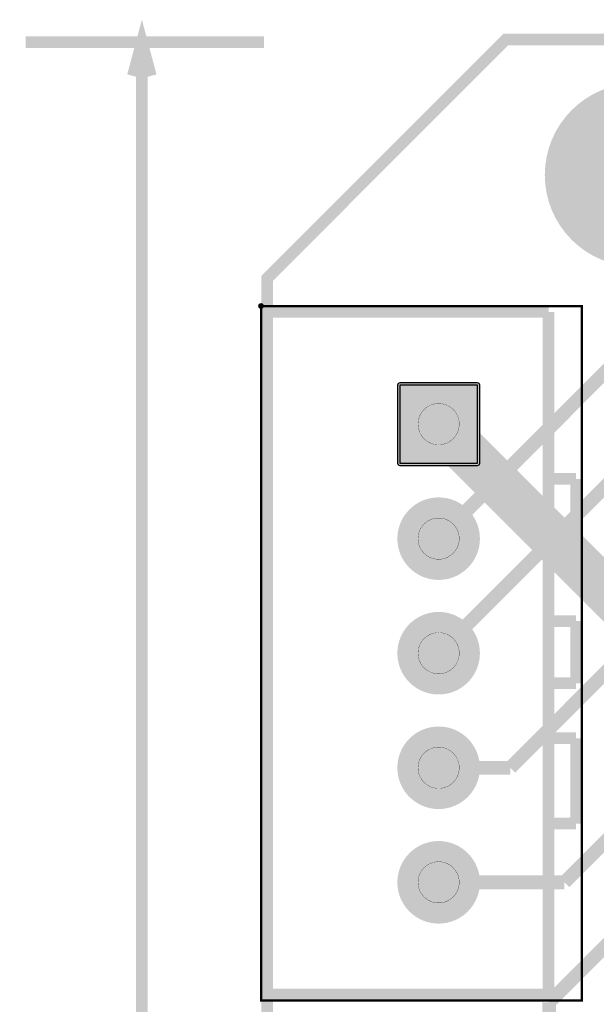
# Model space of a CAD drawing. Header units: millimetres. Extents: x -5.5 to 32.5, y -5.3 to 73.4.
# Tile 8 of 10: x -5.5 to 7.1, y 51.9 to 73.4. Entities that reach past the tile are written whole.
import ezdxf

# ---------------------------------------------------------------- set-up
doc = ezdxf.new("R2010")
doc.units = ezdxf.units.MM
for name, color, linetype, true_color in [('Board Outline Layer', 7, 'Continuous', 0xff00ff), ('Bottom Layer', 7, 'Continuous', 0x0000ff), ('Component Marking Layer', 7, 'Continuous', 0x66ffcc), ('Component Shape Layer', 7, 'Continuous', 0x00cccc), ('Document Layer', 7, 'Continuous', 0xffffff), ('Hole Layer', 7, 'Continuous', 0x222222), ('Multi-Layer', 7, 'Continuous', 0xc0c0c0), ('Pin Soldering Layer', 7, 'Continuous', 0xcc9999), ('Top Layer', 7, 'Continuous', 0xff0000), ('Top Paste Mask Layer', 7, 'Continuous', 0x808080), ('Top Silkscreen Layer', 7, 'Continuous', 0xffcc00), ('Top Solder Mask Layer', 7, 'Continuous', 0x800080)]:
    doc.layers.add(name, color=color, linetype=linetype, true_color=true_color)

msp = doc.modelspace()

# ---------------------------------------------------------------- hatches: boundary and pattern name
at = {"layer": 'Bottom Layer'}
for points in [[(4.533, 65.413), (2.833, 65.413), (2.833, 63.713), (4.533, 63.713)], [(2.833, 62.063, 1), (4.533, 62.063, 1)], [(2.833, 59.563, 1), (4.533, 59.563, 1)], [(2.833, 57.063, 1), (4.533, 57.063, 1)], [(2.833, 54.563, 1), (4.533, 54.563, 1)]]:
    msp.add_hatch(color=256, dxfattribs=at).paths.add_polyline_path(points)
at = {"layer": 'Component Marking Layer'}
msp.add_hatch(color=256, dxfattribs=at).paths.add_polyline_path([(-0.254, 67.14, 1), (-0.134, 67.14, 1)])
at = {"layer": 'Hole Layer'}
for points in [[(3.133, 64.563, 1), (4.233, 64.563, 1)], [(3.133, 62.063, 1), (4.233, 62.063, 1)], [(3.133, 59.563, 1), (4.233, 59.563, 1)], [(3.133, 57.063, 1), (4.233, 57.063, 1)], [(3.133, 54.563, 1), (4.233, 54.563, 1)]]:
    msp.add_hatch(color=256, dxfattribs=at).paths.add_polyline_path(points)
at = {"layer": 'Multi-Layer'}
for points in [[(6, 70, 1), (10, 70, 1)], [(4.533, 65.413), (2.833, 65.413), (2.833, 63.713), (4.533, 63.713)], [(4.533, 65.413), (2.833, 65.413), (2.833, 63.713), (4.533, 63.713)], [(4.533, 65.413), (2.833, 65.413), (2.833, 63.713), (4.533, 63.713)], [(2.833, 62.063, 1), (4.533, 62.063, 1)], [(2.833, 62.063, 1), (4.533, 62.063, 1)], [(2.833, 62.063, 1), (4.533, 62.063, 1)], [(2.833, 59.563, 1), (4.533, 59.563, 1)], [(2.833, 59.563, 1), (4.533, 59.563, 1)], [(2.833, 59.563, 1), (4.533, 59.563, 1)], [(2.833, 57.063, 1), (4.533, 57.063, 1)], [(2.833, 57.063, 1), (4.533, 57.063, 1)], [(2.833, 57.063, 1), (4.533, 57.063, 1)], [(2.833, 54.563, 1), (4.533, 54.563, 1)], [(2.833, 54.563, 1), (4.533, 54.563, 1)], [(2.833, 54.563, 1), (4.533, 54.563, 1)]]:
    msp.add_hatch(color=256, dxfattribs=at).paths.add_polyline_path(points)
at = {"layer": 'Pin Soldering Layer'}
for points in [[(3.233, 64.563, 1), (4.133, 64.563, 1)], [(3.233, 62.063, 1), (4.133, 62.063, 1)], [(3.233, 59.563, 1), (4.133, 59.563, 1)], [(3.233, 57.063, 1), (4.133, 57.063, 1)], [(3.233, 54.563, 1), (4.133, 54.563, 1)]]:
    msp.add_hatch(color=256, dxfattribs=at).paths.add_polyline_path(points)
at = {"layer": 'Top Layer'}
for points in [[(4.533, 65.413), (2.833, 65.413), (2.833, 63.713), (4.533, 63.713)], [(2.833, 62.063, 1), (4.533, 62.063, 1)], [(2.833, 59.563, 1), (4.533, 59.563, 1)], [(2.833, 57.063, 1), (4.533, 57.063, 1)], [(2.833, 54.563, 1), (4.533, 54.563, 1)]]:
    msp.add_hatch(color=256, dxfattribs=at).paths.add_polyline_path(points)
at = {"layer": 'Top Paste Mask Layer'}
for points in [[(4.533, 65.413), (2.833, 65.413), (2.833, 63.713), (4.533, 63.713)], [(2.833, 62.063, 1), (4.533, 62.063, 1)], [(2.833, 59.563, 1), (4.533, 59.563, 1)], [(2.833, 57.063, 1), (4.533, 57.063, 1)], [(2.833, 54.563, 1), (4.533, 54.563, 1)]]:
    msp.add_hatch(color=256, dxfattribs=at).paths.add_polyline_path(points)
at = {"layer": 'Top Solder Mask Layer'}
for points in [[(4.533, 65.464), (2.833, 65.464), (2.797, 65.449), (2.782, 65.413), (2.782, 63.713), (2.797, 63.677), (2.833, 63.662), (4.533, 63.662), (4.569, 63.677), (4.584, 63.713), (4.584, 65.413), (4.569, 65.449)], [(2.782, 62.063, 1), (4.584, 62.063, 1)], [(2.782, 59.563, 1), (4.584, 59.563, 1)], [(2.782, 57.063, 1), (4.584, 57.063, 1)], [(2.782, 54.563, 1), (4.584, 54.563, 1)]]:
    msp.add_hatch(color=256, dxfattribs=at).paths.add_polyline_path(points)

# ---------------------------------------------------------------- linework, layer by layer
at = {"layer": 'Board Outline Layer', "const_width": 0.254}
msp.add_lwpolyline([(5.15, 72.955), (26.74, 72.955), (31.947, 67.748), (31.947, 5.01), (26.994, 0.057), (5.023, 0.057), (-0.057, 5.137), (-0.057, 67.748)], close=True, dxfattribs=at)
at = {"layer": 'Bottom Layer'}
msp.add_lwpolyline([(4.533, 65.413), (2.833, 65.413), (2.833, 63.713), (4.533, 63.713)], close=True, dxfattribs=at)
at = {"layer": 'Bottom Layer', "const_width": 1}
msp.add_lwpolyline([(3.683, 64.563), (8.001, 60.245)], dxfattribs=at)
at = {"layer": 'Component Marking Layer', "const_width": 0.00508}
msp.add_lwpolyline([(-0.254, 67.14, 1), (-0.134, 67.14, 1)], format="xyb", close=True, dxfattribs=at)
at = {"layer": 'Component Shape Layer', "const_width": 0.0508}
msp.add_lwpolyline([(6.81, 67.14), (6.81, 51.986), (-0.194, 51.986), (-0.194, 67.14)], close=True, dxfattribs=at)
msp.add_lwpolyline([(6.81, 67.14), (6.81, 51.986), (-0.194, 51.986), (-0.194, 67.14)], close=True, dxfattribs=at)
at = {"layer": 'Document Layer', "const_width": 0.254}
for points in [[(-2.794, 72.898), (-2.991, 72.162), (-2.794, 72.898), (-2.597, 72.162)], [(-0.127, 72.898), (-5.334, 72.898)], [(-2.794, 42.602), (-2.794, 72.898)]]:
    msp.add_lwpolyline(points, dxfattribs=at)
at = {"layer": 'Multi-Layer'}
msp.add_lwpolyline([(4.533, 65.413), (2.833, 65.413), (2.833, 63.713), (4.533, 63.713)], close=True, dxfattribs=at)
msp.add_lwpolyline([(4.533, 65.413), (2.833, 65.413), (2.833, 63.713), (4.533, 63.713)], close=True, dxfattribs=at)
msp.add_lwpolyline([(4.533, 65.413), (2.833, 65.413), (2.833, 63.713), (4.533, 63.713)], close=True, dxfattribs=at)
at = {"layer": 'Pin Soldering Layer', "const_width": 0.00508}
for points in [[(3.233, 64.563, 1), (4.133, 64.563, 1)], [(3.233, 62.063, 1), (4.133, 62.063, 1)], [(3.233, 59.563, 1), (4.133, 59.563, 1)], [(3.233, 57.063, 1), (4.133, 57.063, 1)], [(3.233, 54.563, 1), (4.133, 54.563, 1)]]:
    msp.add_lwpolyline(points, format="xyb", close=True, dxfattribs=at)
at = {"layer": 'Top Layer', "const_width": 0.3}
for points in [[(3.683, 62.063), (7.62, 66)], [(3.683, 59.563), (7.499, 63.379)], [(5.247, 57.063), (9.144, 60.96)], [(6.43, 54.563), (10.287, 58.42)], [(3.683, 57.063), (5.247, 57.063)], [(6.096, 51.943), (10.16, 56.007)], [(3.683, 54.563), (6.43, 54.563)], [(6.096, 48.335), (6.096, 51.943)]]:
    msp.add_lwpolyline(points, dxfattribs=at)
at = {"layer": 'Top Layer'}
msp.add_lwpolyline([(4.533, 65.413), (2.833, 65.413), (2.833, 63.713), (4.533, 63.713)], close=True, dxfattribs=at)
at = {"layer": 'Top Paste Mask Layer'}
msp.add_lwpolyline([(4.533, 65.413), (2.833, 65.413), (2.833, 63.713), (4.533, 63.713)], close=True, dxfattribs=at)
at = {"layer": 'Top Silkscreen Layer', "const_width": 0.254}
for points in [[(6.083, 67.013), (-0.067, 67.013)], [(-0.067, 67.013), (-0.067, 52.113)], [(6.083, 67.013), (-0.067, 67.013)], [(-0.067, 67.013), (-0.067, 52.113)], [(6.083, 67.013), (6.083, 52.113)], [(6.083, 67.013), (6.083, 52.113)], [(6.083, 63.368), (6.683, 63.368)], [(6.083, 63.368), (6.683, 63.368)], [(6.683, 63.368), (6.683, 61.507)], [(6.683, 63.368), (6.683, 61.507)], [(6.683, 61.507), (6.083, 61.507)], [(6.683, 61.507), (6.083, 61.507)], [(6.083, 60.263), (6.683, 60.263)], [(6.083, 60.263), (6.683, 60.263)], [(6.683, 60.263), (6.683, 58.907)], [(6.683, 60.263), (6.683, 58.907)], [(6.683, 58.907), (6.083, 58.907)], [(6.683, 58.907), (6.083, 58.907)], [(6.083, 57.707), (6.683, 57.707)], [(6.083, 57.707), (6.683, 57.707)], [(6.683, 57.707), (6.683, 55.846)], [(6.683, 57.707), (6.683, 55.846)], [(6.683, 57.707), (6.683, 55.846)], [(6.683, 57.707), (6.683, 55.846)], [(6.683, 55.846), (6.083, 55.846)], [(6.683, 55.846), (6.083, 55.846)], [(6.683, 55.846), (6.083, 55.846)], [(6.683, 55.846), (6.083, 55.846)], [(6.083, 52.113), (-0.067, 52.113)], [(6.083, 52.113), (-0.067, 52.113)]]:
    msp.add_lwpolyline(points, dxfattribs=at)
at = {"layer": 'Top Solder Mask Layer'}
msp.add_lwpolyline([(4.533, 65.464), (2.833, 65.464), (2.797, 65.449), (2.782, 65.413), (2.782, 63.713), (2.797, 63.677), (2.833, 63.662), (4.533, 63.662), (4.569, 63.677), (4.584, 63.713), (4.584, 65.413), (4.569, 65.449)], close=True, dxfattribs=at)

doc.saveas('drawing.dxf')
